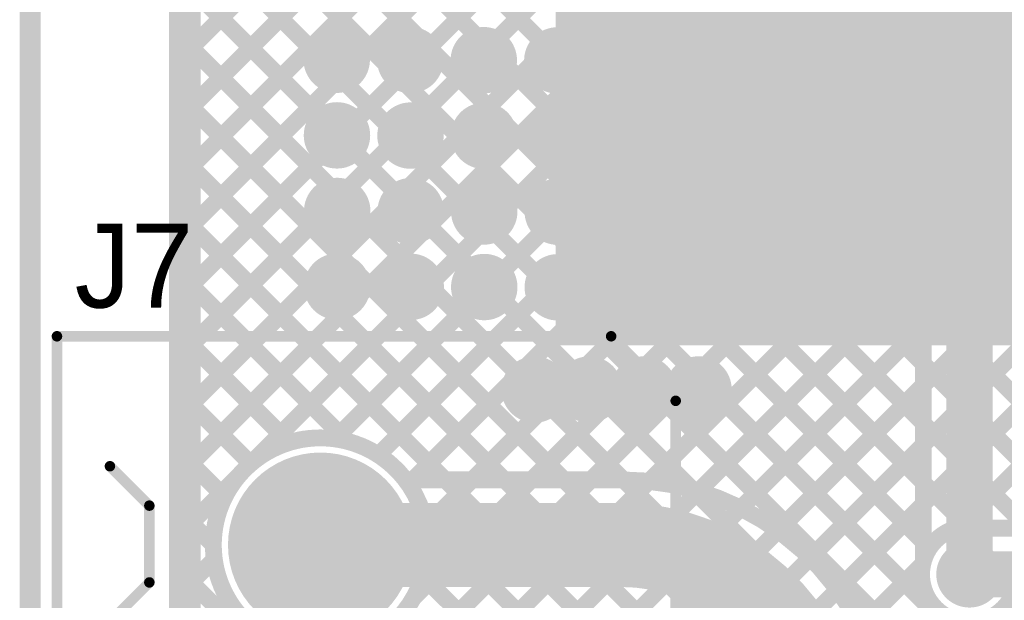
# Model space of a CAD drawing. Header units: millimetres. Extents: x 3.06 to 5.82, y 1.29 to 3.84.
# Tile 15 of 244: x 3.06 to 3.53, y 2.79 to 3.07. Entities that reach past the tile are written whole.
import ezdxf

# ---------------------------------------------------------------- set-up
doc = ezdxf.new("R2010")
doc.units = ezdxf.units.MM
doc.header["$MEASUREMENT"] = 0
for name, color, linetype in [('BottomLayer', 5, 'Continuous'), ('BottomSolder', 6, 'Continuous'), ('Mechanical13', 56, 'Continuous'), ('MultiLayer', 9, 'Continuous'), ('PadHoleLayer', 156, 'Continuous'), ('TopLayer', 1, 'Continuous'), ('TopOverlay', 2, 'Continuous'), ('TopSolder', 216, 'Continuous'), ('ViaHoleLayer', 16, 'Continuous')]:
    doc.layers.add(name, color=color, linetype=linetype)

# ---------------------------------------------------------------- blocks, each defined once
blk = doc.blocks.new('T________B_____2P_66')
at = {"layer": 'BottomLayer', "const_width": 0.04}
blk.add_lwpolyline([(0.18, 0, 1), (0.22, 0, 1)], format="xyb", close=True, dxfattribs=at)
at = {"layer": 'BottomLayer'}
blk.add_solid([(-0.04, 0.04), (-0.04, -0.04), (0.04, 0.04), (0.04, -0.04)], dxfattribs=at)
at = {"layer": 'BottomSolder', "const_width": 0.044}
blk.add_lwpolyline([(0.178, 0, 1), (0.222, 0, 1)], format="xyb", close=True, dxfattribs=at)
at = {"layer": 'BottomSolder'}
blk.add_solid([(-0.044, 0.044), (-0.044, -0.044), (0.044, 0.044), (0.044, -0.044)], dxfattribs=at)
at = {"layer": 'MultiLayer', "const_width": 0.04}
blk.add_lwpolyline([(0.18, 0, 1), (0.22, 0, 1)], format="xyb", close=True, dxfattribs=at)
at = {"layer": 'MultiLayer'}
blk.add_solid([(-0.04, 0.04), (-0.04, -0.04), (0.04, 0.04), (0.04, -0.04)], dxfattribs=at)
at = {"layer": 'PadHoleLayer', "const_width": 0.0275}
for points in [[(-0.01375, 0, 1), (0.01375, 0, 1)], [(0.18625, 0, 1), (0.21375, 0, 1)]]:
    blk.add_lwpolyline(points, format="xyb", close=True, dxfattribs=at)
at = {"layer": 'TopLayer', "const_width": 0.04}
blk.add_lwpolyline([(0.18, 0, 1), (0.22, 0, 1)], format="xyb", close=True, dxfattribs=at)
at = {"layer": 'TopLayer'}
blk.add_solid([(-0.04, 0.04), (-0.04, -0.04), (0.04, 0.04), (0.04, -0.04)], dxfattribs=at)
at = {"layer": 'TopOverlay', "const_width": 0.005}
for points in [[(-0.10066, 0.12542), (-0.10066, -0.1384)], [(-0.10066, 0.12542), (0.29934, 0.12542)], [(0.29934, 0.12542), (0.29934, -0.1384)], [(-0.03661, 0.1002), (-0.01784, 0.08143)], [(0.03748, 0.1002), (0.01871, 0.08143)], [(0.16339, 0.1002), (0.18216, 0.08143)], [(0.23748, 0.1002), (0.21871, 0.08143)], [(-0.01784, 0.08143), (0.01871, 0.08143)], [(0.18216, 0.08143), (0.21871, 0.08143)], [(-0.10066, -0.1384), (-0.06992, -0.16914)], [(0.29934, -0.1384), (0.26861, -0.16914)], [(-0.06992, -0.16914), (0.26861, -0.16914)]]:
    blk.add_lwpolyline(points, dxfattribs=at)
at = {"layer": 'TopOverlay', "const_width": 0.0025}
for points in [[(-0.10191, 0.12542, 1), (-0.09941, 0.12542, 1)], [(-0.10191, 0.12542, 1), (-0.09941, 0.12542, 1)], [(0.29809, 0.12542, 1), (0.30059, 0.12542, 1)], [(0.29809, 0.12542, 1), (0.30059, 0.12542, 1)], [(-0.03786, 0.1002, 1), (-0.03536, 0.1002, 1)], [(0.03623, 0.1002, 1), (0.03873, 0.1002, 1)], [(0.16214, 0.1002, 1), (0.16464, 0.1002, 1)], [(0.23623, 0.1002, 1), (0.23873, 0.1002, 1)], [(-0.01909, 0.08143, 1), (-0.01659, 0.08143, 1)], [(-0.01909, 0.08143, 1), (-0.01659, 0.08143, 1)], [(0.01746, 0.08143, 1), (0.01996, 0.08143, 1)], [(0.01746, 0.08143, 1), (0.01996, 0.08143, 1)], [(0.18091, 0.08143, 1), (0.18341, 0.08143, 1)], [(0.18091, 0.08143, 1), (0.18341, 0.08143, 1)], [(0.21746, 0.08143, 1), (0.21996, 0.08143, 1)], [(0.21746, 0.08143, 1), (0.21996, 0.08143, 1)], [(-0.10191, -0.1384, 1), (-0.09941, -0.1384, 1)], [(-0.10191, -0.1384, 1), (-0.09941, -0.1384, 1)], [(0.29809, -0.1384, 1), (0.30059, -0.1384, 1)], [(0.29809, -0.1384, 1), (0.30059, -0.1384, 1)], [(-0.07117, -0.16914, 1), (-0.06867, -0.16914, 1)], [(-0.07117, -0.16914, 1), (-0.06867, -0.16914, 1)], [(0.26736, -0.16914, 1), (0.26986, -0.16914, 1)], [(0.26736, -0.16914, 1), (0.26986, -0.16914, 1)]]:
    blk.add_lwpolyline(points, format="xyb", close=True, dxfattribs=at)
at = {"layer": 'TopSolder', "const_width": 0.044}
blk.add_lwpolyline([(0.178, 0, 1), (0.222, 0, 1)], format="xyb", close=True, dxfattribs=at)
at = {"layer": 'TopSolder'}
blk.add_solid([(-0.044, 0.044), (-0.044, -0.044), (0.044, 0.044), (0.044, -0.044)], dxfattribs=at)

msp = doc.modelspace()

# ---------------------------------------------------------------- linework, layer by layer
at = {"layer": 'BottomLayer'}
for points, const_width in [([(3.133, 3.04815), (3.641, 3.55615)], 0.008), ([(3.133, 1.554), (3.133, 3.532)], 0.008), ([(3.133, 3.01986), (3.641, 3.52786)], 0.008), ([(3.133, 2.99158), (3.641, 3.49958)], 0.008), ([(3.133, 2.9633), (3.641, 3.4713)], 0.008), ([(3.133, 3.45724), (3.76424, 2.826)], 0.008), ([(3.133, 2.93501), (3.641, 3.44301)], 0.008), ([(3.133, 3.42895), (3.73595, 2.826)], 0.008), ([(3.133, 2.90673), (3.641, 3.41473)], 0.008), ([(3.133, 3.40067), (3.70767, 2.826)], 0.008), ([(3.133, 2.87844), (3.633, 3.37844)], 0.008), ([(3.133, 3.37238), (3.67938, 2.826)], 0.008), ([(3.133, 2.85016), (3.633, 3.35016)], 0.008), ([(3.133, 3.3441), (3.6511, 2.826)], 0.008), ([(3.24533, 2.79278), (3.79411, 3.34156)], 0.008), ([(3.25121, 2.82695), (3.76078, 3.33652)], 0.008), ([(3.16807, 2.85694), (3.633, 3.32187)], 0.008), ([(3.133, 3.31582), (3.62282, 2.826)], 0.008), ([(3.133, 2.65217), (3.79406, 3.31322)], 0.008), ([(3.20794, 2.86853), (3.64441, 3.305)], 0.008), ([(3.22859, 2.86089), (3.67269, 3.305)], 0.008), ([(3.24296, 2.84698), (3.70098, 3.305)], 0.008), ([(3.29954, 2.649), (3.944, 3.29346)], 0.008), ([(3.133, 3.28753), (3.59453, 2.826)], 0.008), ([(3.17812, 2.669), (3.79406, 3.28494)], 0.008), ([(3.252, 2.65803), (3.87586, 3.28189)], 0.008), ([(3.27125, 2.649), (3.90414, 3.28189)], 0.008), ([(3.5051, 2.82628), (3.944, 3.26518)], 0.008), ([(3.133, 3.25925), (3.56625, 2.826)], 0.008), ([(3.2064, 2.669), (3.80015, 3.26275)], 0.008), ([(3.23468, 2.669), (3.81554, 3.24985)], 0.008), ([(3.133, 3.23096), (3.53796, 2.826)], 0.008), ([(3.133, 3.20268), (3.50889, 2.82678)], 0.008), ([(3.133, 3.17439), (3.49091, 2.81649)], 0.008), ([(3.133, 3.14611), (3.52711, 2.752)], 0.008), ([(3.133, 3.11783), (3.49883, 2.752)], 0.008), ([(3.133, 3.08954), (3.47054, 2.752)], 0.008), ([(3.133, 3.06126), (3.44226, 2.752)], 0.008), ([(3.133, 3.03297), (3.42116, 2.74482)], 0.008), ([(3.133, 3.00469), (3.4106, 2.72709)], 0.008), ([(3.133, 2.9764), (3.4604, 2.649)], 0.008), ([(3.133, 2.94812), (3.21374, 2.86738)], 0.008), ([(3.133, 2.91984), (3.18607, 2.86677)], 0.008), ([(3.133, 2.89155), (3.16782, 2.85673)], 0.008), ([(3.133, 2.86327), (3.15541, 2.84086)], 0.008), ([(3.133, 2.82187), (3.16206, 2.85093)], 0.008), ([(3.133, 2.83498), (3.15, 2.81798)], 0.008), ([(3.25038, 2.83074), (3.43212, 2.649)], 0.008), ([(3.51603, 2.826), (3.92686, 2.826)], 0.008), ([(3.133, 2.79359), (3.15047, 2.81106)], 0.008), ([(3.42793, 2.74911), (3.48772, 2.8089)], 0.008), ([(3.51, 2.804), (3.92686, 2.804)], 0.022), ([(3.133, 2.8067), (3.2907, 2.649)], 0.008), ([(3.24977, 2.80307), (3.40384, 2.649)], 0.008), ([(3.133, 2.76531), (3.15811, 2.79041)], 0.008)]:
    msp.add_lwpolyline(points, dxfattribs=dict(at, const_width=const_width))
for points, const_width in [([(3.131, 3.06126, 1), (3.135, 3.06126, 1)], 0.004), ([(3.20287, 3.049, 1), (3.21468, 3.049, 1)], 0.01181), ([(3.23787, 3.04889, 1), (3.24968, 3.04889, 1)], 0.01181), ([(3.27287, 3.04878, 1), (3.28468, 3.04878, 1)], 0.01181), ([(3.30787, 3.04867, 1), (3.31968, 3.04867, 1)], 0.01181), ([(3.34287, 3.04855, 1), (3.35468, 3.04855, 1)], 0.01181), ([(3.37787, 3.04844, 1), (3.38968, 3.04844, 1)], 0.01181), ([(3.41287, 3.04833, 1), (3.42468, 3.04833, 1)], 0.01181), ([(3.44832, 3.04844, 1), (3.46013, 3.04844, 1)], 0.01181), ([(3.131, 3.04815, 1), (3.135, 3.04815, 1)], 0.004), ([(3.131, 3.03297, 1), (3.135, 3.03297, 1)], 0.004), ([(3.131, 3.01986, 1), (3.135, 3.01986, 1)], 0.004), ([(3.20298, 3.013, 1), (3.21479, 3.013, 1)], 0.01181), ([(3.23798, 3.01289, 1), (3.24979, 3.01289, 1)], 0.01181), ([(3.27298, 3.01278, 1), (3.28479, 3.01278, 1)], 0.01181), ([(3.30798, 3.01267, 1), (3.31979, 3.01267, 1)], 0.01181), ([(3.34298, 3.01255, 1), (3.35479, 3.01255, 1)], 0.01181), ([(3.37798, 3.01244, 1), (3.38979, 3.01244, 1)], 0.01181), ([(3.41298, 3.01233, 1), (3.42479, 3.01233, 1)], 0.01181), ([(3.44821, 3.01244, 1), (3.46002, 3.01244, 1)], 0.01181), ([(3.131, 3.00469, 1), (3.135, 3.00469, 1)], 0.004), ([(3.131, 2.99158, 1), (3.135, 2.99158, 1)], 0.004), ([(3.20309, 2.977, 1), (3.21491, 2.977, 1)], 0.01181), ([(3.23809, 2.97689, 1), (3.24991, 2.97689, 1)], 0.01181), ([(3.27309, 2.97678, 1), (3.28491, 2.97678, 1)], 0.01181), ([(3.30809, 2.97667, 1), (3.31991, 2.97667, 1)], 0.01181), ([(3.34309, 2.97655, 1), (3.35491, 2.97655, 1)], 0.01181), ([(3.37809, 2.97644, 1), (3.38991, 2.97644, 1)], 0.01181), ([(3.41309, 2.97633, 1), (3.42491, 2.97633, 1)], 0.01181), ([(3.44809, 2.97644, 1), (3.45991, 2.97644, 1)], 0.01181), ([(3.131, 2.9764, 1), (3.135, 2.9764, 1)], 0.004), ([(3.131, 2.9633, 1), (3.135, 2.9633, 1)], 0.004), ([(3.131, 2.94812, 1), (3.135, 2.94812, 1)], 0.004), ([(3.20309, 2.941, 1), (3.21491, 2.941, 1)], 0.01181), ([(3.23809, 2.94089, 1), (3.24991, 2.94089, 1)], 0.01181), ([(3.27309, 2.94078, 1), (3.28491, 2.94078, 1)], 0.01181), ([(3.30809, 2.94067, 1), (3.31991, 2.94067, 1)], 0.01181), ([(3.34309, 2.94055, 1), (3.35491, 2.94055, 1)], 0.01181), ([(3.37809, 2.94044, 1), (3.38991, 2.94044, 1)], 0.01181), ([(3.41309, 2.94033, 1), (3.42491, 2.94033, 1)], 0.01181), ([(3.44809, 2.94044, 1), (3.45991, 2.94044, 1)], 0.01181), ([(3.131, 2.93501, 1), (3.135, 2.93501, 1)], 0.004), ([(3.131, 2.91984, 1), (3.135, 2.91984, 1)], 0.004), ([(3.131, 2.90673, 1), (3.135, 2.90673, 1)], 0.004), ([(3.29709, 2.892, 1), (3.30891, 2.892, 1)], 0.01181), ([(3.32309, 2.892, 1), (3.33491, 2.892, 1)], 0.01181), ([(3.34909, 2.892, 1), (3.36091, 2.892, 1)], 0.01181), ([(3.37509, 2.892, 1), (3.38691, 2.892, 1)], 0.01181), ([(3.131, 2.89155, 1), (3.135, 2.89155, 1)], 0.004), ([(3.131, 2.87844, 1), (3.135, 2.87844, 1)], 0.004), ([(3.252, 2.818, 1), (3.15, 2.818, 1)], 0.008), ([(3.18407, 2.86677, 1), (3.18807, 2.86677, 1)], 0.004), ([(3.20594, 2.86853, 1), (3.20994, 2.86853, 1)], 0.004), ([(3.21174, 2.86738, 1), (3.21574, 2.86738, 1)], 0.004), ([(3.131, 2.86327, 1), (3.135, 2.86327, 1)], 0.004), ([(3.22659, 2.86089, 1), (3.23059, 2.86089, 1)], 0.004), ([(3.16582, 2.85673, 1), (3.16982, 2.85673, 1)], 0.004), ([(3.16607, 2.85694, 1), (3.17007, 2.85694, 1)], 0.004), ([(3.16006, 2.85093, 1), (3.16406, 2.85093, 1)], 0.004), ([(3.131, 2.85016, 1), (3.135, 2.85016, 1)], 0.004), ([(3.24096, 2.84698, 1), (3.24496, 2.84698, 1)], 0.004), ([(3.15341, 2.84086, 1), (3.15741, 2.84086, 1)], 0.004), ([(3.131, 2.83498, 1), (3.135, 2.83498, 1)], 0.004), ([(3.24838, 2.83074, 1), (3.25238, 2.83074, 1)], 0.004), ([(3.24921, 2.82695, 1), (3.25321, 2.82695, 1)], 0.004), ([(3.5031, 2.82628, 1), (3.5071, 2.82628, 1)], 0.004), ([(3.50689, 2.82678, 1), (3.51089, 2.82678, 1)], 0.004), ([(3.51403, 2.826, 1), (3.51803, 2.826, 1)], 0.004), ([(3.51403, 2.826, 1), (3.51803, 2.826, 1)], 0.004), ([(3.131, 2.82187, 1), (3.135, 2.82187, 1)], 0.004), ([(3.148, 2.818, 1), (3.152, 2.818, 1)], 0.004), ([(3.148, 2.81798, 1), (3.152, 2.81798, 1)], 0.004), ([(3.25, 2.818, 1), (3.254, 2.818, 1)], 0.004), ([(3.48891, 2.81649, 1), (3.49291, 2.81649, 1)], 0.004), ([(3.14847, 2.81106, 1), (3.15247, 2.81106, 1)], 0.004), ([(3.48572, 2.8089, 1), (3.48972, 2.8089, 1)], 0.004), ([(3.50409, 2.804, 1), (3.51591, 2.804, 1)], 0.01181), ([(3.5045, 2.804, 1), (3.5155, 2.804, 1)], 0.011), ([(3.131, 2.8067, 1), (3.135, 2.8067, 1)], 0.004), ([(3.24777, 2.80307, 1), (3.25177, 2.80307, 1)], 0.004), ([(3.131, 2.79359, 1), (3.135, 2.79359, 1)], 0.004), ([(3.15611, 2.79041, 1), (3.16011, 2.79041, 1)], 0.004), ([(3.24333, 2.79278, 1), (3.24733, 2.79278, 1)], 0.004)]:
    msp.add_lwpolyline(points, format="xyb", close=True, dxfattribs=dict(at, const_width=const_width))
at = {"layer": 'BottomLayer', "const_width": 0.008}
msp.add_lwpolyline([(3.51603, 2.782, -1.310882), (3.51603, 2.826)], format="xyb", dxfattribs=at)
at = {"layer": 'BottomLayer'}
msp.add_solid([(3.313, 2.913), (3.635, 2.913), (3.313, 3.801), (3.635, 3.801)], dxfattribs=at)
at = {"layer": 'BottomSolder', "const_width": 0.01581}
for points in [[(3.20087, 3.049, 1), (3.21668, 3.049, 1)], [(3.23587, 3.04889, 1), (3.25168, 3.04889, 1)], [(3.27087, 3.04878, 1), (3.28668, 3.04878, 1)], [(3.30587, 3.04867, 1), (3.32168, 3.04867, 1)], [(3.34087, 3.04855, 1), (3.35668, 3.04855, 1)], [(3.37587, 3.04844, 1), (3.39168, 3.04844, 1)], [(3.41087, 3.04833, 1), (3.42668, 3.04833, 1)], [(3.44632, 3.04844, 1), (3.46213, 3.04844, 1)], [(3.20098, 3.013, 1), (3.21679, 3.013, 1)], [(3.23598, 3.01289, 1), (3.25179, 3.01289, 1)], [(3.27098, 3.01278, 1), (3.28679, 3.01278, 1)], [(3.30598, 3.01267, 1), (3.32179, 3.01267, 1)], [(3.34098, 3.01255, 1), (3.35679, 3.01255, 1)], [(3.37598, 3.01244, 1), (3.39179, 3.01244, 1)], [(3.41098, 3.01233, 1), (3.42679, 3.01233, 1)], [(3.44621, 3.01244, 1), (3.46202, 3.01244, 1)], [(3.20109, 2.977, 1), (3.21691, 2.977, 1)], [(3.23609, 2.97689, 1), (3.25191, 2.97689, 1)], [(3.27109, 2.97678, 1), (3.28691, 2.97678, 1)], [(3.30609, 2.97667, 1), (3.32191, 2.97667, 1)], [(3.34109, 2.97655, 1), (3.35691, 2.97655, 1)], [(3.37609, 2.97644, 1), (3.39191, 2.97644, 1)], [(3.41109, 2.97633, 1), (3.42691, 2.97633, 1)], [(3.44609, 2.97644, 1), (3.46191, 2.97644, 1)], [(3.20109, 2.941, 1), (3.21691, 2.941, 1)], [(3.23609, 2.94089, 1), (3.25191, 2.94089, 1)], [(3.27109, 2.94078, 1), (3.28691, 2.94078, 1)], [(3.30609, 2.94067, 1), (3.32191, 2.94067, 1)], [(3.34109, 2.94055, 1), (3.35691, 2.94055, 1)], [(3.37609, 2.94044, 1), (3.39191, 2.94044, 1)], [(3.41109, 2.94033, 1), (3.42691, 2.94033, 1)], [(3.44609, 2.94044, 1), (3.46191, 2.94044, 1)], [(3.29509, 2.892, 1), (3.31091, 2.892, 1)], [(3.32109, 2.892, 1), (3.33691, 2.892, 1)], [(3.34709, 2.892, 1), (3.36291, 2.892, 1)], [(3.37309, 2.892, 1), (3.38891, 2.892, 1)], [(3.50209, 2.804, 1), (3.51791, 2.804, 1)]]:
    msp.add_lwpolyline(points, format="xyb", close=True, dxfattribs=at)
at = {"layer": 'Mechanical13', "const_width": 0.01}
msp.add_lwpolyline([(3.06284, 1.52328), (3.06284, 3.57903)], dxfattribs=at)
at = {"layer": 'MultiLayer', "const_width": 0.01181}
for points in [[(3.20287, 3.049, 1), (3.21468, 3.049, 1)], [(3.23787, 3.04889, 1), (3.24968, 3.04889, 1)], [(3.27287, 3.04878, 1), (3.28468, 3.04878, 1)], [(3.30787, 3.04867, 1), (3.31968, 3.04867, 1)], [(3.34287, 3.04855, 1), (3.35468, 3.04855, 1)], [(3.37787, 3.04844, 1), (3.38968, 3.04844, 1)], [(3.41287, 3.04833, 1), (3.42468, 3.04833, 1)], [(3.44832, 3.04844, 1), (3.46013, 3.04844, 1)], [(3.20298, 3.013, 1), (3.21479, 3.013, 1)], [(3.23798, 3.01289, 1), (3.24979, 3.01289, 1)], [(3.27298, 3.01278, 1), (3.28479, 3.01278, 1)], [(3.30798, 3.01267, 1), (3.31979, 3.01267, 1)], [(3.34298, 3.01255, 1), (3.35479, 3.01255, 1)], [(3.37798, 3.01244, 1), (3.38979, 3.01244, 1)], [(3.41298, 3.01233, 1), (3.42479, 3.01233, 1)], [(3.44821, 3.01244, 1), (3.46002, 3.01244, 1)], [(3.20309, 2.977, 1), (3.21491, 2.977, 1)], [(3.23809, 2.97689, 1), (3.24991, 2.97689, 1)], [(3.27309, 2.97678, 1), (3.28491, 2.97678, 1)], [(3.30809, 2.97667, 1), (3.31991, 2.97667, 1)], [(3.34309, 2.97655, 1), (3.35491, 2.97655, 1)], [(3.37809, 2.97644, 1), (3.38991, 2.97644, 1)], [(3.41309, 2.97633, 1), (3.42491, 2.97633, 1)], [(3.44809, 2.97644, 1), (3.45991, 2.97644, 1)], [(3.20309, 2.941, 1), (3.21491, 2.941, 1)], [(3.23809, 2.94089, 1), (3.24991, 2.94089, 1)], [(3.27309, 2.94078, 1), (3.28491, 2.94078, 1)], [(3.30809, 2.94067, 1), (3.31991, 2.94067, 1)], [(3.34309, 2.94055, 1), (3.35491, 2.94055, 1)], [(3.37809, 2.94044, 1), (3.38991, 2.94044, 1)], [(3.41309, 2.94033, 1), (3.42491, 2.94033, 1)], [(3.44809, 2.94044, 1), (3.45991, 2.94044, 1)], [(3.29709, 2.892, 1), (3.30891, 2.892, 1)], [(3.32309, 2.892, 1), (3.33491, 2.892, 1)], [(3.34909, 2.892, 1), (3.36091, 2.892, 1)], [(3.37509, 2.892, 1), (3.38691, 2.892, 1)], [(3.50409, 2.804, 1), (3.51591, 2.804, 1)]]:
    msp.add_lwpolyline(points, format="xyb", close=True, dxfattribs=at)
at = {"layer": 'TopLayer'}
for points, const_width in [([(3.14, 1.566), (3.14, 3.544)], 0.008), ([(3.51, 2.804), (3.51, 3.41286)], 0.022), ([(3.488, 2.81003), (3.488, 3.41286)], 0.008), ([(3.14, 3.05515), (3.488, 3.40315)], 0.008), ([(3.14, 3.39367), (3.488, 3.04567)], 0.008), ([(3.14, 3.02686), (3.488, 3.37486)], 0.008), ([(3.14, 3.36538), (3.488, 3.01738)], 0.008), ([(3.14, 2.99858), (3.488, 3.34658)], 0.008), ([(3.14, 3.3371), (3.488, 2.9891)], 0.008), ([(3.14, 2.9703), (3.488, 3.3183)], 0.008), ([(3.14, 3.30882), (3.488, 2.96082)], 0.008), ([(3.14, 2.94201), (3.488, 3.29001)], 0.008), ([(3.14, 3.28053), (3.488, 2.93253)], 0.008), ([(3.14, 2.91373), (3.488, 3.26173)], 0.008), ([(3.14, 3.25225), (3.488, 2.90425)], 0.008), ([(3.14, 2.88544), (3.488, 3.23344)], 0.008), ([(3.14, 3.22396), (3.488, 2.87596)], 0.008), ([(3.14, 2.85716), (3.488, 3.20516)], 0.008), ([(3.14, 3.19568), (3.488, 2.84768)], 0.008), ([(3.16807, 2.85694), (3.488, 3.17687)], 0.008), ([(3.14, 3.16739), (3.488, 2.81939)], 0.008), ([(3.20794, 2.86853), (3.488, 3.14859)], 0.008), ([(3.14, 3.13911), (3.537, 2.74211)], 0.008), ([(3.22859, 2.86089), (3.488, 3.12031)], 0.008), ([(3.14, 3.11083), (3.537, 2.71383)], 0.008), ([(3.24498, 2.849), (3.488, 3.09202)], 0.008), ([(3.14, 3.08254), (3.37819, 2.84435)], 0.008), ([(3.27326, 2.849), (3.488, 3.06374)], 0.008), ([(3.14, 3.05426), (3.34526, 2.84899)], 0.008), ([(3.30155, 2.849), (3.488, 3.03545)], 0.008), ([(3.14, 3.02597), (3.31697, 2.849)], 0.008), ([(3.32983, 2.849), (3.488, 3.00717)], 0.008), ([(3.14, 2.99769), (3.28869, 2.849)], 0.008), ([(3.35741, 2.8483), (3.488, 2.97888)], 0.008), ([(3.14, 2.9694), (3.2604, 2.849)], 0.008), ([(3.38095, 2.84355), (3.488, 2.9506)], 0.008), ([(3.14, 2.94112), (3.21374, 2.86738)], 0.008), ([(3.40119, 2.83551), (3.488, 2.92232)], 0.008), ([(3.14, 2.91284), (3.18607, 2.86677)], 0.008), ([(3.41882, 2.82485), (3.488, 2.89403)], 0.008), ([(3.14, 2.88455), (3.16782, 2.85673)], 0.008), ([(3.43414, 2.81188), (3.488, 2.86575)], 0.008), ([(3.14, 2.85627), (3.15541, 2.84086)], 0.008), ([(3.14, 2.82887), (3.16206, 2.85093)], 0.008), ([(3.2415, 2.849), (3.344, 2.849)], 0.008), ([(3.44722, 2.79669), (3.488, 2.83746)], 0.008), ([(3.201, 2.818), (3.344, 2.818)], 0.04), ([(3.14, 2.82798), (3.15, 2.81798)], 0.008), ([(3.14, 2.80059), (3.15047, 2.81106)], 0.008), ([(3.45801, 2.77919), (3.48772, 2.8089)], 0.008), ([(3.14, 2.7997), (3.537, 2.4027)], 0.008), ([(3.14, 2.77231), (3.15811, 2.79041)], 0.008)]:
    msp.add_lwpolyline(points, dxfattribs=dict(at, const_width=const_width))
for points, const_width in [([(3.486, 3.06374, 1), (3.49, 3.06374, 1)], 0.004), ([(3.138, 3.05515, 1), (3.142, 3.05515, 1)], 0.004), ([(3.138, 3.05426, 1), (3.142, 3.05426, 1)], 0.004), ([(3.20287, 3.049, 1), (3.21468, 3.049, 1)], 0.01181), ([(3.23787, 3.04889, 1), (3.24968, 3.04889, 1)], 0.01181), ([(3.27287, 3.04878, 1), (3.28468, 3.04878, 1)], 0.01181), ([(3.30787, 3.04867, 1), (3.31968, 3.04867, 1)], 0.01181), ([(3.34287, 3.04855, 1), (3.35468, 3.04855, 1)], 0.01181), ([(3.37787, 3.04844, 1), (3.38968, 3.04844, 1)], 0.01181), ([(3.41287, 3.04833, 1), (3.42468, 3.04833, 1)], 0.01181), ([(3.44832, 3.04844, 1), (3.46013, 3.04844, 1)], 0.01181), ([(3.486, 3.04567, 1), (3.49, 3.04567, 1)], 0.004), ([(3.486, 3.03545, 1), (3.49, 3.03545, 1)], 0.004), ([(3.138, 3.02686, 1), (3.142, 3.02686, 1)], 0.004), ([(3.138, 3.02597, 1), (3.142, 3.02597, 1)], 0.004), ([(3.20298, 3.013, 1), (3.21479, 3.013, 1)], 0.01181), ([(3.23798, 3.01289, 1), (3.24979, 3.01289, 1)], 0.01181), ([(3.27298, 3.01278, 1), (3.28479, 3.01278, 1)], 0.01181), ([(3.30798, 3.01267, 1), (3.31979, 3.01267, 1)], 0.01181), ([(3.34298, 3.01255, 1), (3.35479, 3.01255, 1)], 0.01181), ([(3.37798, 3.01244, 1), (3.38979, 3.01244, 1)], 0.01181), ([(3.41298, 3.01233, 1), (3.42479, 3.01233, 1)], 0.01181), ([(3.44821, 3.01244, 1), (3.46002, 3.01244, 1)], 0.01181), ([(3.486, 3.01738, 1), (3.49, 3.01738, 1)], 0.004), ([(3.486, 3.00717, 1), (3.49, 3.00717, 1)], 0.004), ([(3.138, 2.99858, 1), (3.142, 2.99858, 1)], 0.004), ([(3.138, 2.99769, 1), (3.142, 2.99769, 1)], 0.004), ([(3.486, 2.9891, 1), (3.49, 2.9891, 1)], 0.004), ([(3.20309, 2.977, 1), (3.21491, 2.977, 1)], 0.01181), ([(3.23809, 2.97689, 1), (3.24991, 2.97689, 1)], 0.01181), ([(3.27309, 2.97678, 1), (3.28491, 2.97678, 1)], 0.01181), ([(3.30809, 2.97667, 1), (3.31991, 2.97667, 1)], 0.01181), ([(3.34309, 2.97655, 1), (3.35491, 2.97655, 1)], 0.01181), ([(3.37809, 2.97644, 1), (3.38991, 2.97644, 1)], 0.01181), ([(3.41309, 2.97633, 1), (3.42491, 2.97633, 1)], 0.01181), ([(3.44809, 2.97644, 1), (3.45991, 2.97644, 1)], 0.01181), ([(3.486, 2.97888, 1), (3.49, 2.97888, 1)], 0.004), ([(3.138, 2.9703, 1), (3.142, 2.9703, 1)], 0.004), ([(3.138, 2.9694, 1), (3.142, 2.9694, 1)], 0.004), ([(3.486, 2.96082, 1), (3.49, 2.96082, 1)], 0.004), ([(3.486, 2.9506, 1), (3.49, 2.9506, 1)], 0.004), ([(3.20309, 2.941, 1), (3.21491, 2.941, 1)], 0.01181), ([(3.23809, 2.94089, 1), (3.24991, 2.94089, 1)], 0.01181), ([(3.27309, 2.94078, 1), (3.28491, 2.94078, 1)], 0.01181), ([(3.30809, 2.94067, 1), (3.31991, 2.94067, 1)], 0.01181), ([(3.34309, 2.94055, 1), (3.35491, 2.94055, 1)], 0.01181), ([(3.37809, 2.94044, 1), (3.38991, 2.94044, 1)], 0.01181), ([(3.41309, 2.94033, 1), (3.42491, 2.94033, 1)], 0.01181), ([(3.44809, 2.94044, 1), (3.45991, 2.94044, 1)], 0.01181), ([(3.138, 2.94201, 1), (3.142, 2.94201, 1)], 0.004), ([(3.138, 2.94112, 1), (3.142, 2.94112, 1)], 0.004), ([(3.486, 2.93253, 1), (3.49, 2.93253, 1)], 0.004), ([(3.486, 2.92232, 1), (3.49, 2.92232, 1)], 0.004), ([(3.138, 2.91373, 1), (3.142, 2.91373, 1)], 0.004), ([(3.138, 2.91284, 1), (3.142, 2.91284, 1)], 0.004), ([(3.486, 2.90425, 1), (3.49, 2.90425, 1)], 0.004), ([(3.29709, 2.892, 1), (3.30891, 2.892, 1)], 0.01181), ([(3.32309, 2.892, 1), (3.33491, 2.892, 1)], 0.01181), ([(3.34909, 2.892, 1), (3.36091, 2.892, 1)], 0.01181), ([(3.37509, 2.892, 1), (3.38691, 2.892, 1)], 0.01181), ([(3.486, 2.89403, 1), (3.49, 2.89403, 1)], 0.004), ([(3.138, 2.88544, 1), (3.142, 2.88544, 1)], 0.004), ([(3.138, 2.88455, 1), (3.142, 2.88455, 1)], 0.004), ([(3.486, 2.87596, 1), (3.49, 2.87596, 1)], 0.004), ([(3.18407, 2.86677, 1), (3.18807, 2.86677, 1)], 0.004), ([(3.20594, 2.86853, 1), (3.20994, 2.86853, 1)], 0.004), ([(3.21174, 2.86738, 1), (3.21574, 2.86738, 1)], 0.004), ([(3.486, 2.86575, 1), (3.49, 2.86575, 1)], 0.004), ([(3.22659, 2.86089, 1), (3.23059, 2.86089, 1)], 0.004), ([(3.138, 2.85716, 1), (3.142, 2.85716, 1)], 0.004), ([(3.138, 2.85627, 1), (3.142, 2.85627, 1)], 0.004), ([(3.16582, 2.85673, 1), (3.16982, 2.85673, 1)], 0.004), ([(3.16607, 2.85694, 1), (3.17007, 2.85694, 1)], 0.004), ([(3.16006, 2.85093, 1), (3.16406, 2.85093, 1)], 0.004), ([(3.2395, 2.849, 1), (3.2435, 2.849, 1)], 0.004), ([(3.2395, 2.849, 1), (3.2435, 2.849, 1)], 0.004), ([(3.24298, 2.849, 1), (3.24698, 2.849, 1)], 0.004), ([(3.2584, 2.849, 1), (3.2624, 2.849, 1)], 0.004), ([(3.27126, 2.849, 1), (3.27526, 2.849, 1)], 0.004), ([(3.28669, 2.849, 1), (3.29069, 2.849, 1)], 0.004), ([(3.29955, 2.849, 1), (3.30355, 2.849, 1)], 0.004), ([(3.31497, 2.849, 1), (3.31897, 2.849, 1)], 0.004), ([(3.32783, 2.849, 1), (3.33183, 2.849, 1)], 0.004), ([(3.342, 2.849, 1), (3.346, 2.849, 1)], 0.004), ([(3.342, 2.849, 1), (3.346, 2.849, 1)], 0.004), ([(3.34326, 2.84899, 1), (3.34726, 2.84899, 1)], 0.004), ([(3.35541, 2.8483, 1), (3.35941, 2.8483, 1)], 0.004), ([(3.486, 2.84768, 1), (3.49, 2.84768, 1)], 0.004), ([(3.37619, 2.84435, 1), (3.38019, 2.84435, 1)], 0.004), ([(3.37895, 2.84355, 1), (3.38295, 2.84355, 1)], 0.004), ([(3.15341, 2.84086, 1), (3.15741, 2.84086, 1)], 0.004), ([(3.486, 2.83746, 1), (3.49, 2.83746, 1)], 0.004), ([(3.191, 2.818, 1), (3.211, 2.818, 1)], 0.02), ([(3.334, 2.818, 1), (3.354, 2.818, 1)], 0.02), ([(3.334, 2.818, 1), (3.354, 2.818, 1)], 0.02), ([(3.3992, 2.83551, 1), (3.4032, 2.83551, 1)], 0.004), ([(3.138, 2.82887, 1), (3.142, 2.82887, 1)], 0.004), ([(3.138, 2.82798, 1), (3.142, 2.82798, 1)], 0.004), ([(3.41682, 2.82485, 1), (3.42082, 2.82485, 1)], 0.004), ([(3.148, 2.81798, 1), (3.152, 2.81798, 1)], 0.004), ([(3.486, 2.81939, 1), (3.49, 2.81939, 1)], 0.004), ([(3.14847, 2.81106, 1), (3.15247, 2.81106, 1)], 0.004), ([(3.43214, 2.81188, 1), (3.43614, 2.81188, 1)], 0.004), ([(3.48572, 2.8089, 1), (3.48972, 2.8089, 1)], 0.004), ([(3.486, 2.81003, 1), (3.49, 2.81003, 1)], 0.004), ([(3.486, 2.81003, 1), (3.49, 2.81003, 1)], 0.004), ([(3.50409, 2.804, 1), (3.51591, 2.804, 1)], 0.01181), ([(3.5045, 2.804, 1), (3.5155, 2.804, 1)], 0.011), ([(3.138, 2.80059, 1), (3.142, 2.80059, 1)], 0.004), ([(3.138, 2.7997, 1), (3.142, 2.7997, 1)], 0.004), ([(3.44522, 2.79669, 1), (3.44922, 2.79669, 1)], 0.004), ([(3.15611, 2.79041, 1), (3.16011, 2.79041, 1)], 0.004)]:
    msp.add_lwpolyline(points, format="xyb", close=True, dxfattribs=dict(at, const_width=const_width))
for points, const_width in [([(3.2415, 2.787, -2.951513), (3.2415, 2.849)], 0.008), ([(3.344, 2.849, -0.414214), (3.472, 2.721)], 0.008), ([(3.344, 2.818, -0.414214), (3.441, 2.721)], 0.04), ([(3.53281, 2.804, -1.143538), (3.488, 2.81003)], 0.008)]:
    msp.add_lwpolyline(points, format="xyb", dxfattribs=dict(at, const_width=const_width))
at = {"layer": 'TopSolder', "const_width": 0.01581}
for points in [[(3.20087, 3.049, 1), (3.21668, 3.049, 1)], [(3.23587, 3.04889, 1), (3.25168, 3.04889, 1)], [(3.27087, 3.04878, 1), (3.28668, 3.04878, 1)], [(3.30587, 3.04867, 1), (3.32168, 3.04867, 1)], [(3.34087, 3.04855, 1), (3.35668, 3.04855, 1)], [(3.37587, 3.04844, 1), (3.39168, 3.04844, 1)], [(3.41087, 3.04833, 1), (3.42668, 3.04833, 1)], [(3.44632, 3.04844, 1), (3.46213, 3.04844, 1)], [(3.20098, 3.013, 1), (3.21679, 3.013, 1)], [(3.23598, 3.01289, 1), (3.25179, 3.01289, 1)], [(3.27098, 3.01278, 1), (3.28679, 3.01278, 1)], [(3.30598, 3.01267, 1), (3.32179, 3.01267, 1)], [(3.34098, 3.01255, 1), (3.35679, 3.01255, 1)], [(3.37598, 3.01244, 1), (3.39179, 3.01244, 1)], [(3.41098, 3.01233, 1), (3.42679, 3.01233, 1)], [(3.44621, 3.01244, 1), (3.46202, 3.01244, 1)], [(3.20109, 2.977, 1), (3.21691, 2.977, 1)], [(3.23609, 2.97689, 1), (3.25191, 2.97689, 1)], [(3.27109, 2.97678, 1), (3.28691, 2.97678, 1)], [(3.30609, 2.97667, 1), (3.32191, 2.97667, 1)], [(3.34109, 2.97655, 1), (3.35691, 2.97655, 1)], [(3.37609, 2.97644, 1), (3.39191, 2.97644, 1)], [(3.41109, 2.97633, 1), (3.42691, 2.97633, 1)], [(3.44609, 2.97644, 1), (3.46191, 2.97644, 1)], [(3.20109, 2.941, 1), (3.21691, 2.941, 1)], [(3.23609, 2.94089, 1), (3.25191, 2.94089, 1)], [(3.27109, 2.94078, 1), (3.28691, 2.94078, 1)], [(3.30609, 2.94067, 1), (3.32191, 2.94067, 1)], [(3.34109, 2.94055, 1), (3.35691, 2.94055, 1)], [(3.37609, 2.94044, 1), (3.39191, 2.94044, 1)], [(3.41109, 2.94033, 1), (3.42691, 2.94033, 1)], [(3.44609, 2.94044, 1), (3.46191, 2.94044, 1)], [(3.29509, 2.892, 1), (3.31091, 2.892, 1)], [(3.32109, 2.892, 1), (3.33691, 2.892, 1)], [(3.34709, 2.892, 1), (3.36291, 2.892, 1)], [(3.37309, 2.892, 1), (3.38891, 2.892, 1)], [(3.50209, 2.804, 1), (3.51791, 2.804, 1)]]:
    msp.add_lwpolyline(points, format="xyb", close=True, dxfattribs=at)
at = {"layer": 'ViaHoleLayer', "const_width": 0.00787}
for points in [[(3.20484, 3.049, 1), (3.21271, 3.049, 1)], [(3.23984, 3.04889, 1), (3.24771, 3.04889, 1)], [(3.27484, 3.04878, 1), (3.28271, 3.04878, 1)], [(3.30984, 3.04867, 1), (3.31771, 3.04867, 1)], [(3.34484, 3.04855, 1), (3.35271, 3.04855, 1)], [(3.37984, 3.04844, 1), (3.38771, 3.04844, 1)], [(3.41484, 3.04833, 1), (3.42271, 3.04833, 1)], [(3.45029, 3.04844, 1), (3.45816, 3.04844, 1)], [(3.20495, 3.013, 1), (3.21283, 3.013, 1)], [(3.23995, 3.01289, 1), (3.24783, 3.01289, 1)], [(3.27495, 3.01278, 1), (3.28283, 3.01278, 1)], [(3.30995, 3.01267, 1), (3.31783, 3.01267, 1)], [(3.34495, 3.01255, 1), (3.35283, 3.01255, 1)], [(3.37995, 3.01244, 1), (3.38783, 3.01244, 1)], [(3.41495, 3.01233, 1), (3.42283, 3.01233, 1)], [(3.45017, 3.01244, 1), (3.45805, 3.01244, 1)], [(3.20506, 2.977, 1), (3.21294, 2.977, 1)], [(3.24006, 2.97689, 1), (3.24794, 2.97689, 1)], [(3.27506, 2.97678, 1), (3.28294, 2.97678, 1)], [(3.31006, 2.97667, 1), (3.31794, 2.97667, 1)], [(3.34506, 2.97655, 1), (3.35294, 2.97655, 1)], [(3.38006, 2.97644, 1), (3.38794, 2.97644, 1)], [(3.41506, 2.97633, 1), (3.42294, 2.97633, 1)], [(3.45006, 2.97644, 1), (3.45794, 2.97644, 1)], [(3.20506, 2.941, 1), (3.21294, 2.941, 1)], [(3.24006, 2.94089, 1), (3.24794, 2.94089, 1)], [(3.27506, 2.94078, 1), (3.28294, 2.94078, 1)], [(3.31006, 2.94067, 1), (3.31794, 2.94067, 1)], [(3.34506, 2.94055, 1), (3.35294, 2.94055, 1)], [(3.38006, 2.94044, 1), (3.38794, 2.94044, 1)], [(3.41506, 2.94033, 1), (3.42294, 2.94033, 1)], [(3.45006, 2.94044, 1), (3.45794, 2.94044, 1)], [(3.29906, 2.892, 1), (3.30694, 2.892, 1)], [(3.32506, 2.892, 1), (3.33294, 2.892, 1)], [(3.35106, 2.892, 1), (3.35894, 2.892, 1)], [(3.37706, 2.892, 1), (3.38494, 2.892, 1)], [(3.50606, 2.804, 1), (3.51394, 2.804, 1)]]:
    msp.add_lwpolyline(points, format="xyb", close=True, dxfattribs=at)

# ---------------------------------------------------------------- block references
at = {"rotation": 90}
msp.add_blockref('T________B_____2P_66', (3.201, 2.618), dxfattribs=at)

# ---------------------------------------------------------------- texts
at = {"layer": 'TopOverlay'}
msp.add_text('J7', height=0.04, dxfattribs=at).set_placement((3.084, 2.931))

doc.saveas('drawing.dxf')
